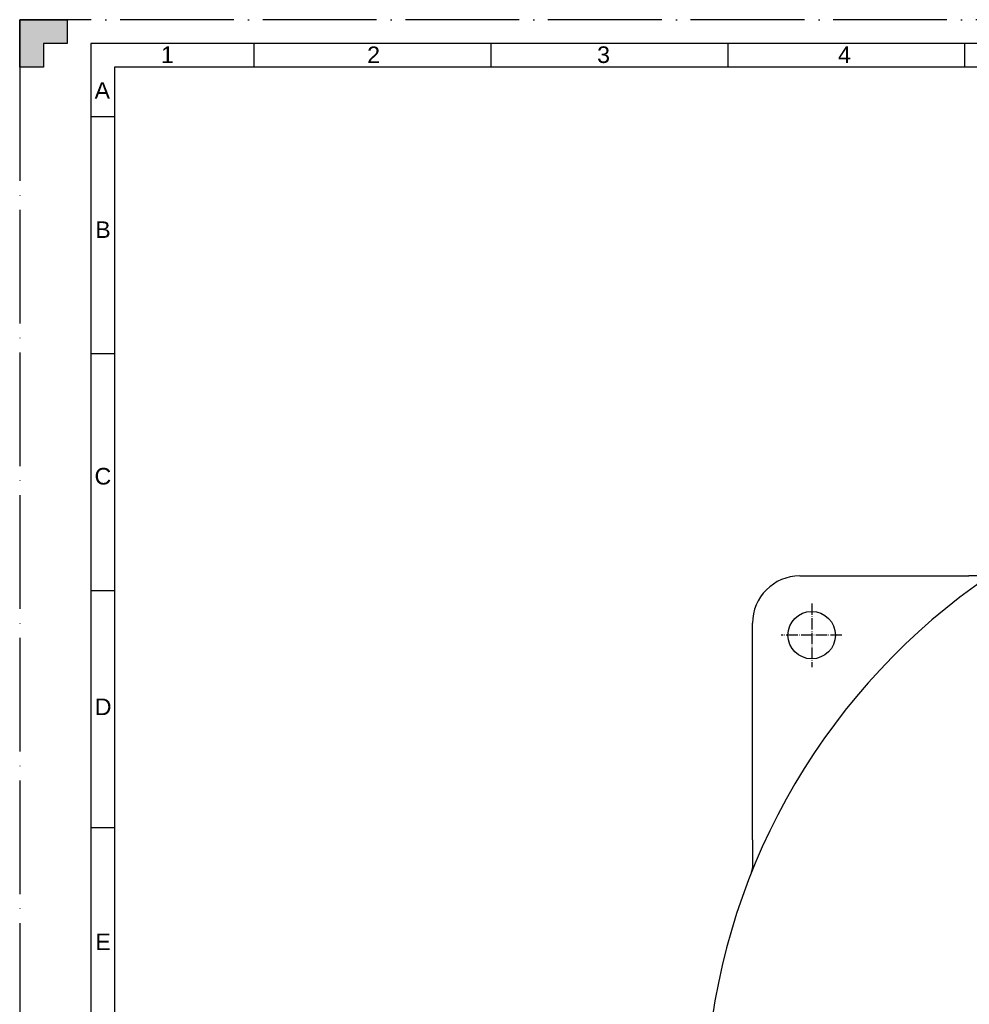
# Model space of a CAD drawing. Header units: millimetres. Extents: x -1 to 1188, y 0 to 841.
# Tile 14 of 32: x -1 to 199, y 633 to 841. Entities that reach past the tile are written whole.
import ezdxf
from ezdxf.enums import TextEntityAlignment as Align

# ---------------------------------------------------------------- set-up
doc = ezdxf.new("R2010")
doc.units = ezdxf.units.MM
doc.linetypes.add('DuongTam', pattern=[30, 24, -3, 0, -3])
for name, color, linetype in [('ChiaMien', 6, 'Continuous'), ('DauXen', 8, 'DuongTam'), ('DuongTam', 3, 'DuongTam'), ('Lien_Dam', 7, 'Continuous'), ('Lien_Manh', 5, 'Continuous')]:
    doc.layers.add(name, color=color, linetype=linetype)
doc.styles.add('VnArialH', font='VHARIAL.TTF', dxfattribs={"width": 0.8, "oblique": 15, "height": 5})

msp = doc.modelspace()

# ---------------------------------------------------------------- hatches: boundary and pattern name
at = {"layer": 'DauXen'}
msp.add_hatch(color=256, dxfattribs=at).paths.add_polyline_path([(8.5, 836), (8.5, 841), (-1.5, 841), (-1.5, 831), (3.5, 831), (3.5, 836)])

# ---------------------------------------------------------------- linework, layer by layer
at = {"layer": 'ChiaMien'}
for p, q in [((48, 831), (48, 836)), ((98, 831), (98, 836)), ((148, 831), (148, 836)), ((198, 831), (198, 836)), ((18.5, 820.5), (13.5, 820.5)), ((18.5, 770.5), (13.5, 770.5)), ((18.5, 720.5), (13.5, 720.5)), ((18.5, 670.5), (13.5, 670.5))]:
    msp.add_line(p, q, dxfattribs=at)
at = {"layer": 'DauXen'}
for p, q in [((-1.5, 841), (-1.5, 831)), ((8.5, 841), (-1.5, 841)), ((1187.5, 841), (-1.5, 841)), ((-1.5, 831), (-1.5, 0))]:
    msp.add_line(p, q, dxfattribs=at)
msp.add_lwpolyline([(-1.5, 841), (8.5, 841), (8.5, 836), (3.5, 836), (3.5, 831), (-1.5, 831)], close=True, dxfattribs=at)
at = {"layer": 'DuongTam', "ltscale": 0.1}
for p, q in [((165.65185, 717.81535), (165.65185, 704.38022)), ((171.99934, 711.14433), (159.19975, 711.14433))]:
    msp.add_line(p, q, dxfattribs=at)
at = {"layer": 'Lien_Dam'}
for p, q in [((1177.5, 831), (18.5, 831)), ((18.5, 831), (18.5, 10)), ((163.15185, 723.64433), (198.79497, 723.64433)), ((153.15185, 667.93751), (153.15185, 713.64433))]:
    msp.add_line(p, q, dxfattribs=at)
msp.add_circle((165.65185, 711.14433), 5, dxfattribs=at)
for centre, radius, start, end in [((280.50394, 610.14433), 137.35208, 124.275062, 174.7784587), ((163.15185, 713.64433), 10, 90, 180)]:
    msp.add_arc(centre, radius, start, end, dxfattribs=at)
for points, knots in [([(203.15185, 723.64433), (203.15185, 723.64433), (203.13311, 723.64433), (203.05672, 723.64433), (202.99939, 723.64433), (202.8483, 723.64433), (202.73114, 723.64433), (202.46421, 723.64433), (202.31482, 723.64433), (201.97055, 723.64433), (201.73632, 723.64433), (201.24787, 723.64433), (200.99383, 723.64433), (200.4592, 723.64433), (200.12473, 723.64433), (199.44847, 723.64433), (199.1067, 723.64433), (198.79497, 723.64433)], [2.043096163, 2.043096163, 2.043096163, 2.043096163, 2.119788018, 2.119788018, 2.196479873, 2.196479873, 2.301763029, 2.301763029, 2.407046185, 2.407046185, 2.554351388, 2.554351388, 2.701656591, 2.701656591, 2.888695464, 2.888695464, 3.075734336, 3.075734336, 3.075734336, 3.075734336]), ([(153.15185, 667.93751), (153.15185, 667.10111), (153.15185, 666.1868), (153.15185, 664.8517), (153.15185, 664.41292), (153.15185, 663.5728), (153.15185, 663.17113), (153.15185, 662.55932), (153.15185, 662.29372), (153.15185, 662.07738)], [1.280545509, 1.280545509, 1.280545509, 1.280545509, 1.782388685, 1.782388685, 2.033310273, 2.033310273, 2.28423186, 2.28423186, 2.450719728, 2.450719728, 2.450719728, 2.450719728]), ([(152.97309, 661.14902), (152.97371, 661.15055), (152.97432, 661.15209), (153.08975, 661.44239), (153.15185, 661.75537), (153.15185, 662.07738)], [-0.2659124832, -0.2659124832, -0.2659124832, -0.2659124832, -0.264506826, -0.264506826, 0, 0, 0, 0])]:
    msp.add_open_spline(points, degree=3, knots=knots, dxfattribs=at)
at = {"layer": 'Lien_Manh'}
for p, q in [((13.5, 836), (13.5, 5)), ((1182.5, 836), (13.5, 836))]:
    msp.add_line(p, q, dxfattribs=at)

# ---------------------------------------------------------------- texts
at = {"layer": 'ChiaMien', "style": 'VnArialH'}
for s, p in [('1', (29.67691, 833.61789)), ('2', (73.19204, 833.61789)), ('3', (121.72814, 833.61789)), ('4', (172.56553, 833.61789)), ('A', (15.93422, 826.06673)), ('B', (16.08575, 796.70109)), ('C', (16.0605, 744.68197)), ('D', (16.111, 696.02744)), ('E', (16.08575, 646.43802))]:
    msp.add_text(s, height=3.5, dxfattribs=at).set_placement(p, align=Align.MIDDLE)

doc.saveas('drawing.dxf')
